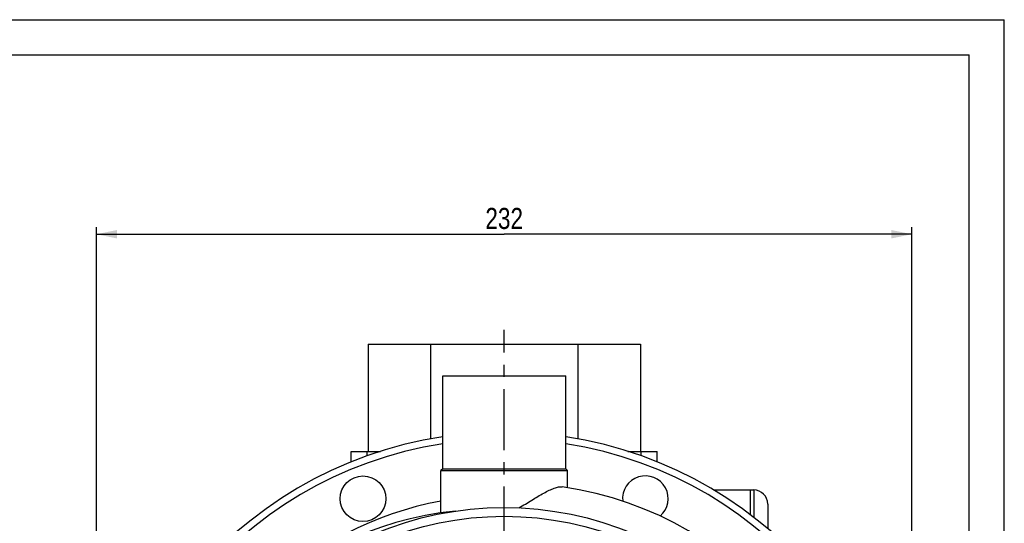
# Model space of a CAD drawing. Header units: millimetres. Extents: x 0 to 841, y 0 to 594.
# Tile 11 of 11: x 560 to 840, y 451 to 594. Entities that reach past the tile are written whole.
import ezdxf

# ---------------------------------------------------------------- set-up
doc = ezdxf.new("R2010")
doc.units = ezdxf.units.MM
doc.header["$LTSCALE"] = 46.2
doc.linetypes.add('CENTER', pattern=[0.6, 0.375, -0.075, 0.075, -0.075])
doc.layers.get('0').update_dxf_attribs({"linetype": 'CONTINUOUS'})
for name, color, linetype in [('ASSI', 7, 'CONTINUOUS'), ('GEOM', 7, 'CONTINUOUS'), ('QUOTE', 7, 'CONTINUOUS')]:
    doc.layers.add(name, color=color, linetype=linetype)
doc.styles.get("Standard").update_dxf_attribs({"font": 'txt', "width": 0.8})
doc.dimstyles.new('DIMSTYLE_1', dxfattribs={"dimtxt": 6, "dimasz": 5.8, "dimexe": 1, "dimexo": 2, "dimgap": 0.75, "dimtad": 1, "dimdec": 3, "dimtxsty": 'Standard', "dimblk": '_FILLED', "dimblk1": '_FILLED', "dimblk2": '_FILLED', "dimcen": 0.09, "dimadec": 3, "dimazin": 2, "dimtp": 0.5, "dimtm": 0.5, "dimtfac": 1, "dimtdec": 3, "dimtofl": 0, "dimtmove": 0, "dimatfit": 3, "dimldrblk": '_FILLED', "dimfxl": 0, "dimtolj": 1, "dimarcsym": 0})

# ---------------------------------------------------------------- blocks, each defined once
blk = doc.blocks.new('_FILLED')
at = {"color": 0, "linetype": 'ByBlock'}
blk.add_solid([(0, 0), (-1, 0.207), (-1, -0.207)], dxfattribs=at)
blk = doc.blocks.new('*D4')
at = {"layer": 'QUOTE', "color": 2, "linetype": 'Continuous'}
for p, q in [((581.69, 364.59), (581.69, 534.91)), ((581.69, 532.91), (697.69, 532.91)), ((813.69, 532.91), (697.69, 532.91)), ((813.69, 364.59), (813.69, 534.91))]:
    blk.add_line(p, q, dxfattribs=at)
at = {"layer": 'QUOTE', "color": 2, "linetype": 'Continuous', "xscale": 5.8, "yscale": 5.8, "zscale": 5.8, "rotation": 180}
blk.add_blockref('_FILLED', (581.69, 532.91), dxfattribs=at)
at = {"layer": 'QUOTE', "color": 2, "linetype": 'Continuous', "xscale": 5.8, "yscale": 5.8, "zscale": 5.8}
blk.add_blockref('_FILLED', (813.69, 532.91), dxfattribs=at)
at = {"layer": 'QUOTE', "color": 2, "linetype": 'Continuous', "insert": (697.69, 540.41), "char_height": 6, "width": 19.8, "attachment_point": 2, "line_spacing_factor": 0.9}
blk.add_mtext('232', dxfattribs=at)

msp = doc.modelspace()

# ---------------------------------------------------------------- linework, layer by layer
at = {"color": 7, "linetype": 'Continuous'}
for p, q in [((0, 594), (840, 594)), ((840, 0), (840, 594)), ((10, 584), (830, 584)), ((830, 10), (830, 584))]:
    msp.add_line(p, q, dxfattribs=at)
at = {"layer": 'ASSI', "color": 2, "linetype": 'CENTER'}
msp.add_line((697.6884, 360.5916), (697.6884, 505.7297), dxfattribs=at)
at = {"layer": 'ASSI', "color": 7, "linetype": 'Continuous'}
for p, q in [((680.1884, 466.0916), (680.1884, 492.5916)), ((680.1884, 492.5916), (715.1884, 492.5916)), ((715.1884, 466.0916), (715.1884, 492.5916)), ((654.1884, 468.0945), (654.1884, 471.0916)), ((654.1884, 471.0916), (662.4615, 471.0916)), ((732.9153, 471.0916), (741.1884, 471.0916)), ((741.1884, 468.0945), (741.1884, 471.0916)), ((679.6884, 453.5777), (679.6884, 465.5916)), ((715.6884, 460.7548), (715.6884, 465.5916))]:
    msp.add_line(p, q, dxfattribs=at)
at = {"layer": 'ASSI', "color": 9, "linetype": 'Continuous'}
for p, q in [((658.6884, 469.8073), (658.6884, 471.0916)), ((736.6884, 469.8073), (736.6884, 471.0916))]:
    msp.add_line(p, q, dxfattribs=at)
at = {"layer": 'ASSI', "color": 7, "linetype": 'Continuous'}
msp.add_circle((657.5067, 457.599), 6.5, dxfattribs=at)
msp.add_arc((737.8702, 457.599), 6.5, 310.276356, 186.248546, dxfattribs=at)
at = {"layer": 'GEOM', "color": 7, "linetype": 'Continuous'}
for p, q in [((658.9384, 501.5916), (658.9384, 471.0916)), ((658.9384, 501.5916), (736.4384, 501.5916)), ((676.7384, 501.5916), (676.7384, 474.6828)), ((718.6384, 501.5916), (718.6384, 474.6828)), ((736.4384, 501.5916), (736.4384, 471.0916)), ((680.1884, 466.0916), (680.1884, 492.5916)), ((715.1884, 466.0916), (715.1884, 492.5916)), ((679.6884, 453.5777), (679.6884, 465.5916)), ((679.6884, 465.5916), (715.6884, 465.5916)), ((680.1887, 466.0914), (679.6887, 465.5914)), ((680.1884, 466.0916), (715.1884, 466.0916)), ((715.1882, 466.0914), (715.6882, 465.5914)), ((715.6884, 460.7548), (715.6884, 465.5916)), ((757.2893, 460.0916), (768.6884, 460.0916)), ((767.6884, 460.0916), (767.6884, 453.0635)), ((772.6884, 456.0916), (772.6884, 449.0456))]:
    msp.add_line(p, q, dxfattribs=at)
at = {"layer": 'GEOM', "color": 9, "linetype": 'Continuous'}
msp.add_line((768.6884, 460.0916), (768.6884, 452.2871), dxfattribs=at)
at = {"layer": 'GEOM', "color": 7, "linetype": 'Continuous'}
msp.add_circle((697.6884, 360.5916), 94.5, dxfattribs=at)
at = {"layer": 'GEOM', "color": 9, "linetype": 'Continuous'}
msp.add_circle((697.6884, 360.5916), 92, dxfattribs=at)
at = {"layer": 'GEOM', "color": 7, "linetype": 'Continuous'}
for centre, radius, start, end in [((697.6884, 360.5916), 116, 98.678951, 81.321049), ((700.0884, 362.9916), 99, 180, 81.80388), ((768.6884, 456.0916), 4, 0, 90), ((697.6884, 360.5916), 98, 100.58398, 298.302446), ((692.5884, 362.9916), 91.5, 95.474108, 180)]:
    msp.add_arc(centre, radius, start, end, dxfattribs=at)
at = {"layer": 'GEOM', "color": 9, "linetype": 'Continuous'}
msp.add_arc((697.6884, 360.5916), 114, 98.831055, 81.168946, dxfattribs=at)
at = {"layer": 'GEOM', "color": 7, "linetype": 'Continuous'}
msp.add_open_spline([(701.9015, 454.9977), (703.1434, 455.7033), (705.4554, 457.1731), (708.3067, 458.8801), (710.4469, 459.9831), (711.852, 460.5877), (713.0823, 460.9609), (713.8656, 461.0289), (714.2021, 460.9804)], degree=3, knots=[0, 0, 0, 0, 0.31013834, 0.59466155, 0.72114171, 0.83274021, 0.9261909, 1, 1, 1, 1], dxfattribs=at)

# ---------------------------------------------------------------- dimensions: what is measured, and where the dimension line sits
at = {"layer": 'QUOTE', "color": 2, "linetype": 'Continuous'}
dim = msp.add_linear_dim(base=(813.6884, 532.913), p1=(581.6884, 362.5916), p2=(813.6884, 362.5916), dimstyle='DIMSTYLE_1', dxfattribs=at)
dim.commit()
dim.dimension.update_dxf_attribs({"geometry": '*D4', "text_midpoint": (697.2884, 532.913), "dimtype": 160})

doc.saveas('drawing.dxf')
